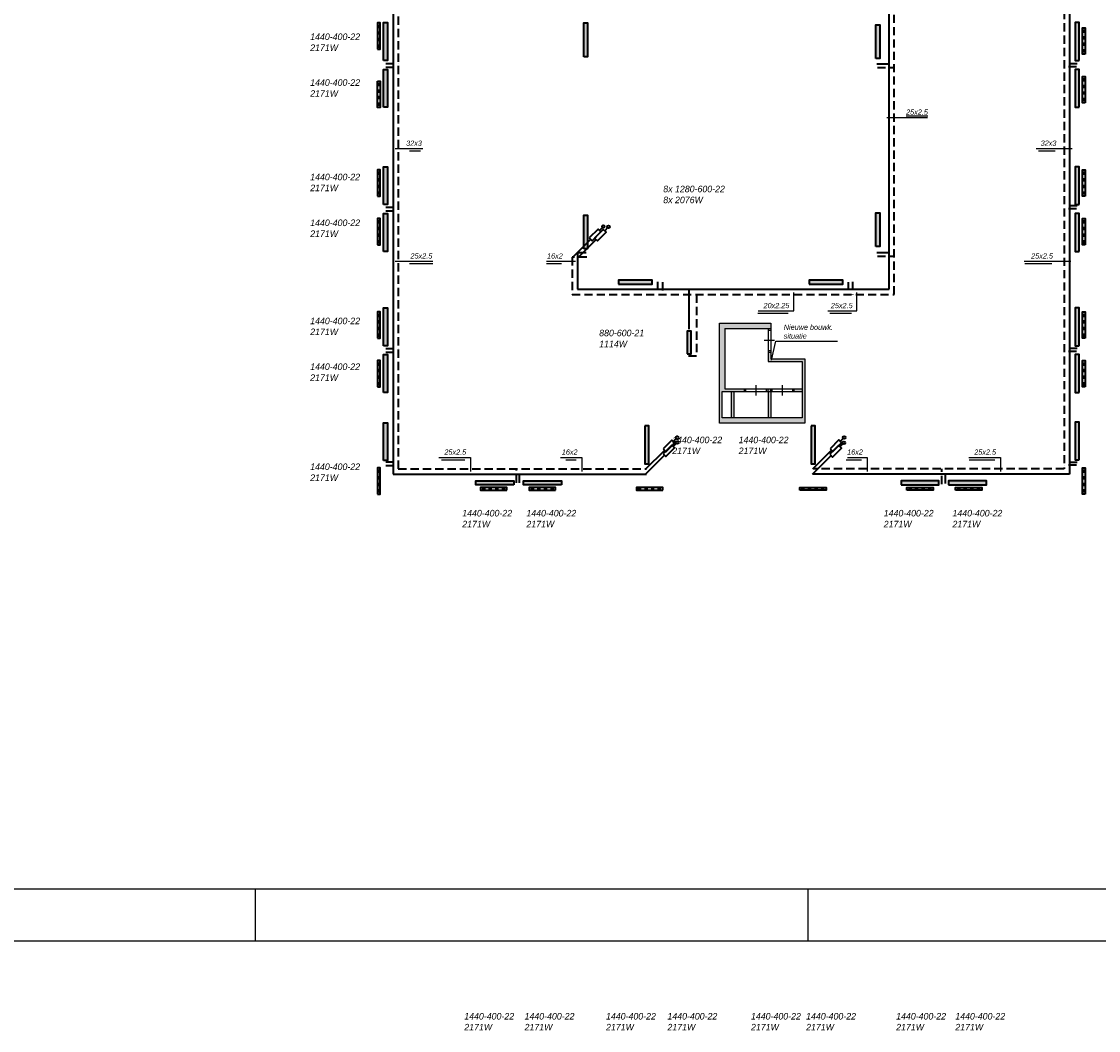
# Model space of a CAD drawing. Header units: millimetres. Extents: x -13501 to 278776, y 0 to 252300.
# Tile 95 of 132: x 195316 to 236247, y 79713 to 118050. Entities that reach past the tile are written whole.
import ezdxf
from ezdxf.enums import TextEntityAlignment as Align

# ---------------------------------------------------------------- set-up
doc = ezdxf.new("R2010")
doc.units = ezdxf.units.MM
doc.header["$LTSCALE"] = 100
doc.linetypes.add('B0703', pattern=[4.6875, 3.125, -1.5625])
doc.layers.get('0').update_dxf_attribs({"linetype": 'CONTINUOUS'})
for name, color, linetype in [('Bouwkundig nieuw', 251, 'CONTINUOUS'), ('SCHERMER_KADER', 7, 'CONTINUOUS'), ('SCHERMER_ONDERHOEK', 7, 'CONTINUOUS'), ('WT-tekst', 7, 'CONTINUOUS')]:
    doc.layers.add(name, color=color, linetype=linetype)
for name, color, linetype, lineweight in [('WL56cv-groep AB-Noord-A', 72, 'CONTINUOUS', 40), ('WL56cv-groep AB-Noord-R', 72, 'B0703', 40), ('WL56cv-groep AB-Zuid-A', 5, 'CONTINUOUS', 40), ('WL56cv-groep AB-Zuid-R', 5, 'B0703', 40)]:
    doc.layers.add(name, color=color, linetype=linetype, lineweight=lineweight)
for name, color, linetype, lineweight, true_color in [('WL56cv-groep voeding C-R', 7, 'B0703', 40, 0x00a529), ('WL56cv-symbool', 7, 'CONTINUOUS', 35, 0x00a529), ('WL57vent-symbool', 7, 'CONTINUOUS', 35, 0x00a529)]:
    doc.layers.add(name, color=color, linetype=linetype, lineweight=lineweight, true_color=true_color)
doc.styles.add('B-01', font='GOTHICI.TTF')
doc.styles.add('cg omega', font='GOTHICI.TTF', dxfattribs={"width": 1.32})
doc.styles.add('CG OMEGA BOLD', font='GOTHICBI.TTF', dxfattribs={"width": 1.32})
doc.dimstyles.new('schermer1-100', dxfattribs={"dimscale": 100, "dimtxt": 2, "dimasz": 2, "dimexe": 1, "dimexo": 1, "dimgap": 1, "dimtad": 1, "dimdec": 0, "dimzin": 0, "dimdsep": 46, "dimtxsty": 'B-01', "dimblk1": 'OBLIQUE', "dimblk2": 'OBLIQUE', "dimsah": 1, "dimcen": -3, "dimdle": 1, "dimclrd": 256, "dimclre": 256, "dimclrt": 256, "dimadec": 0, "dimazin": 0, "dimtfac": 0.75, "dimtdec": 0, "dimtmove": 0, "dimatfit": 1, "dimldrblk": 'NONE', "dimfxl": 1, "dimtvp": 1.5, "dimtolj": 1, "dimtzin": 0, "dimlwd": -1, "dimlwe": -1, "dimarcsym": 0})

# ---------------------------------------------------------------- blocks, each defined once
blk = doc.blocks.new('1350x840')
at = {"layer": 'SCHERMER_KADER', "color": 9}
for p, q in [((-620, 831), (-620, 821)), ((-410, 831), (-410, 821)), ((-620, 0), (-620, -10)), ((-410, 0), (-410, -10))]:
    blk.add_line(p, q, dxfattribs=at)
at = {"layer": 'SCHERMER_KADER', "color": 8, "linetype": 'Continuous'}
for p, q in [((0, 821), (-1316, 821)), ((-1316, 0), (0, 0))]:
    blk.add_line(p, q, dxfattribs=at)
at = {"layer": 'SCHERMER_ONDERHOEK', "style": 'B-01'}
for tag, p in [('WIJZA', (-161.01, 168.4)), ('WIJZG', (-75.51, 168.4)), ('OMSCHRIJVINGA', (-161.01, 162)), ('OMSCHRIJVINGG', (-75.51, 162)), ('WIJZB', (-161.01, 155.6)), ('WIJZH', (-75.51, 155.6)), ('OMSCHRIJVINGB', (-161.01, 149.2)), ('OMSCHRIJVINGH', (-75.51, 149.2)), ('WIJZC', (-161.01, 142.8)), ('WIJZI', (-75.51, 142.8)), ('OMSCHRIJVINGC', (-161.01, 136.4)), ('OMSCHRIJVINGI', (-75.51, 136.4)), ('WIJZD', (-161.01, 130)), ('WIJZJ', (-75.51, 130)), ('OMSCHRIJVINGD', (-161.01, 123.6)), ('OMSCHRIJVINGJ', (-75.51, 123.6)), ('WIJZE', (-161.01, 117.2)), ('WIJZK', (-75.51, 117.2)), ('OMSCHRIJVINGE', (-161.01, 110.8)), ('OMSCHRIJVINGK', (-75.51, 110.8)), ('WIJZF', (-161.01, 104.4)), ('WIJZL', (-75.51, 104.4)), ('OMSCHRIJVINGF', (-161.01, 98)), ('OMSCHRIJVINGL', (-75.51, 98))]:
    blk.add_attdef(tag, text='', height=1.8, dxfattribs=at).set_placement(p, align=Align.MIDDLE_LEFT)
at = {"layer": 'SCHERMER_ONDERHOEK', "style": 'cg omega', "oblique": 15, "width": 1.32}
blk.add_attdef('STATUS', (-179.5, 76.8), '', height=3.5, dxfattribs=at)
at = {"layer": 'SCHERMER_ONDERHOEK', "width": 1.32}
for tag, height, style, p in [('BENAMING', 2.34, 'CG OMEGA BOLD', (-161.26, 58)), ('BENAMING2', 2.34, 'CG OMEGA BOLD', (-161.26, 51.6)), ('BETREFT', 2.34, 'CG OMEGA BOLD', (-161.26, 45.2)), ('SCHAAL', 1.8, 'cg omega', (-161.26, 38.8)), ('DATUM', 1.8, 'cg omega', (-161.26, 26)), ('NR', 1.8, 'cg omega', (-125.23, 19.6)), ('A?', 1.8, 'cg omega', (-72.69, 19.6)), ('DD', 1.8, 'cg omega', (-125.23, 13.2)), ('TEKNR.', 2.34, 'CG OMEGA BOLD', (-72.69, 13.2))]:
    blk.add_attdef(tag, text='', height=height, dxfattribs=dict(at, style=style)).set_placement(p, align=Align.MIDDLE_LEFT)
blk = doc.blocks.new('puk1440')
at = {"layer": 'WL56cv-symbool'}
blk.add_hatch(color=256, dxfattribs=at).paths.add_polyline_path([(720, 0), (720, 150), (-720, 150), (-720, 0)])
blk.add_lwpolyline([(-720, 0), (720, 0), (720, 150), (-720, 150)], close=True, dxfattribs=at)
blk = doc.blocks.new('_OBLIQUE')
at = {"color": 0, "linetype": 'ByBlock'}
blk.add_line((-0.5, -0.5), (0.5, 0.5), dxfattribs=at)
blk = doc.blocks.new('_None')
blk = doc.blocks.new('e9')
for p, q in [((1150, 1152), (1037, 1040)), ((0, 0), (707, 707))]:
    blk.add_line(p, q)
blk.add_lwpolyline([(653, 761), (761, 653), (1093, 985), (985, 1093)], close=True)
blk.add_circle((1187, 1189), 52.2)
blk = doc.blocks.new('Mulder a')
at = {"layer": 'Bouwkundig nieuw'}
h = blk.add_hatch(color=252, dxfattribs=at)
h.paths.add_polyline_path([(0, 0), (0, -3800), (3248, -3800), (3248, -1351), (1948, -1351), (1948, -1099), (1848, -1099), (1848, -1451), (3148, -1451), (3148, -3600), (100, -3600), (100, -2600), (949, -2600), (949, -2500), (200, -2500), (200, -200), (1848, -200), (1948, -200), (1948, 0)])
h.paths.add_polyline_path([(550, -2600), (450, -2600), (450, -3600), (550, -3600)], flags=16)
h.paths.add_polyline_path([(1948, -2500), (1848, -2500), (1848, -2600), (1948, -2600)], flags=17)
h.paths.add_polyline_path([(1948, -2600), (1848, -2600), (1848, -3600), (1948, -3600)], flags=17)
h.paths.add_polyline_path([(3148, -2600), (3148, -2500), (2847, -2500), (2847, -2600)], flags=17)
for p, q in [((1848, -200), (1948, -200)), ((1848, -260), (1948, -260)), ((1698, -650), (2098, -650)), ((1848, -1039), (1948, -1039)), ((1848, -1099), (1948, -1099)), ((1399, -2750), (1399, -2350)), ((2398, -2750), (2398, -2350)), ((949, -2600), (949, -2500)), ((1009, -2600), (1009, -2500)), ((1788, -2600), (1788, -2500)), ((1848, -2600), (1848, -2500)), ((1948, -2600), (1948, -2500)), ((2008, -2600), (2008, -2500)), ((2787, -2600), (2787, -2500)), ((2847, -2600), (2847, -2500))]:
    blk.add_line(p, q, dxfattribs=at)
blk.add_lwpolyline([(0, 0), (1948, 0), (1948, -1351), (3248, -1351), (3248, -3800), (0, -3800)], close=True, dxfattribs=at)
for points in [[(200, -200), (1848, -200), (1848, -1451), (3148, -1451), (3148, -3600), (100, -3600), (100, -2600), (3148, -2600)], [(200, -200), (200, -2500), (3148, -2500)], [(450, -2600), (450, -3600)], [(550, -2600), (550, -3600)], [(1848, -2600), (1848, -3597)], [(1948, -2600), (1948, -3597)]]:
    blk.add_lwpolyline(points, dxfattribs=at)
at = {"layer": 'WT-tekst', "insert": (2445, -590), "char_height": 200, "attachment_point": 7, "style": 'B-01'}
blk.add_mtext('Nieuwe bouwk.\\Psituatie', dxfattribs=at)
at = {"layer": 'WT-tekst', "annotation_type": 0, "has_hookline": 1, "hookline_direction": 0, "text_width": 2049}
blk.add_leader([(1983, -1403), (2145, -690), (2345, -690)], dimstyle='schermer1-100', dxfattribs=at)

msp = doc.modelspace()

# ---------------------------------------------------------------- hatches: boundary and pattern name
at = {"layer": 'WL56cv-symbool'}
for points in [[(216683, 116715), (216683, 117995), (216833, 117995), (216833, 116715)], [(227791, 116648), (227791, 117928), (227941, 117928), (227941, 116648)], [(216683, 109408), (216683, 110688), (216833, 110688), (216833, 109408)], [(227791, 109497), (227791, 110777), (227941, 110777), (227941, 109497)], [(218011, 108069), (219291, 108069), (219291, 108219), (218011, 108219)], [(225250, 108069), (226530, 108069), (226530, 108219), (225250, 108219)], [(220618, 105419), (220768, 105419), (220768, 106289), (220618, 106289)]]:
    msp.add_hatch(color=256, dxfattribs=at).paths.add_polyline_path(points)
at = {"layer": 'WL57vent-symbool'}
h = msp.add_hatch(dxfattribs=at)
h.set_pattern_fill('PLAST', color=256, scale=1000, style=0)
h.set_pattern_definition([(180, (270701.2, 59589.55), (0, 250), []), (180, (270701.2, 59620.8), (0, 250), []), (180, (270701.2, 59652.05), (0, 250), [])])
h.paths.add_polyline_path([(208841, 116995), (208941, 116995), (208941, 117995), (208841, 117995)])
h = msp.add_hatch(dxfattribs=at)
h.set_pattern_fill('PLAST', color=256, scale=1000, style=0)
h.set_pattern_definition([(7e-15, (173880.18, 59410.1), (0, 250), []), (7e-15, (173880.18, 59441.35), (0, 250), []), (7e-15, (173880.18, 59472.6), (0, 250), [])])
h.paths.add_polyline_path([(235740, 116815), (235640, 116815), (235640, 117815), (235740, 117815)])
h = msp.add_hatch(dxfattribs=at)
h.set_pattern_fill('PLAST', color=256, scale=1000, style=0)
h.set_pattern_definition([(7e-15, (173880.18, 57560.1), (0, 250), []), (7e-15, (173880.18, 57591.35), (0, 250), []), (7e-15, (173880.18, 57622.6), (0, 250), [])])
h.paths.add_polyline_path([(235740, 114965), (235640, 114965), (235640, 115965), (235740, 115965)])
h = msp.add_hatch(dxfattribs=at)
h.set_pattern_fill('PLAST', color=256, scale=1000, angle=180, style=0)
h.set_pattern_definition([(180, (270701.2, 173195.7), (-3e-14, -250), []), (180, (270701.2, 173164.46), (-3e-14, -250), []), (180, (270701.2, 173133.2), (-3e-14, -250), [])])
h.paths.add_polyline_path([(208841, 115790), (208941, 115790), (208941, 114790), (208841, 114790)])
h = msp.add_hatch(dxfattribs=at)
h.set_pattern_fill('PLAST', color=256, scale=1000, style=0)
h.set_pattern_definition([(180, (270701.2, 54010.1), (0, 250), []), (180, (270701.2, 54041.35), (0, 250), []), (180, (270701.2, 54072.6), (0, 250), [])])
h.paths.add_polyline_path([(208841, 111415), (208941, 111415), (208941, 112415), (208841, 112415)])
h = msp.add_hatch(dxfattribs=at)
h.set_pattern_fill('PLAST', color=256, scale=1000, style=0)
h.set_pattern_definition([(7e-15, (173880.18, 54010.1), (0, 250), []), (7e-15, (173880.18, 54041.35), (0, 250), []), (7e-15, (173880.18, 54072.6), (0, 250), [])])
h.paths.add_polyline_path([(235740, 111415), (235640, 111415), (235640, 112415), (235740, 112415)])
h = msp.add_hatch(dxfattribs=at)
h.set_pattern_fill('PLAST', color=256, scale=1000, style=0)
h.set_pattern_definition([(180, (270701.2, 52160.1), (0, 250), []), (180, (270701.2, 52191.35), (0, 250), []), (180, (270701.2, 52222.6), (0, 250), [])])
h.paths.add_polyline_path([(208841, 109565), (208941, 109565), (208941, 110565), (208841, 110565)])
h = msp.add_hatch(dxfattribs=at)
h.set_pattern_fill('PLAST', color=256, scale=1000, style=0)
h.set_pattern_definition([(7e-15, (173880.18, 52160.1), (0, 250), []), (7e-15, (173880.18, 52191.35), (0, 250), []), (7e-15, (173880.18, 52222.6), (0, 250), [])])
h.paths.add_polyline_path([(235740, 109565), (235640, 109565), (235640, 110565), (235740, 110565)])
h = msp.add_hatch(dxfattribs=at)
h.set_pattern_fill('PLAST', color=256, scale=1000, style=0)
h.set_pattern_definition([(180, (270701.2, 48610.1), (0, 250), []), (180, (270701.2, 48641.35), (0, 250), []), (180, (270701.2, 48672.6), (0, 250), [])])
h.paths.add_polyline_path([(208841, 106015), (208941, 106015), (208941, 107015), (208841, 107015)])
h = msp.add_hatch(dxfattribs=at)
h.set_pattern_fill('PLAST', color=256, scale=1000, style=0)
h.set_pattern_definition([(7e-15, (173880.18, 48610.1), (0, 250), []), (7e-15, (173880.18, 48641.35), (0, 250), []), (7e-15, (173880.18, 48672.6), (0, 250), [])])
h.paths.add_polyline_path([(235740, 106015), (235640, 106015), (235640, 107015), (235740, 107015)])
h = msp.add_hatch(dxfattribs=at)
h.set_pattern_fill('PLAST', color=256, scale=1000, style=0)
h.set_pattern_definition([(180, (270701.2, 46760.1), (0, 250), []), (180, (270701.2, 46791.35), (0, 250), []), (180, (270701.2, 46822.6), (0, 250), [])])
h.paths.add_polyline_path([(208841, 104165), (208941, 104165), (208941, 105165), (208841, 105165)])
h = msp.add_hatch(dxfattribs=at)
h.set_pattern_fill('PLAST', color=256, scale=1000, style=0)
h.set_pattern_definition([(7e-15, (173880.18, 46760.1), (0, 250), []), (7e-15, (173880.18, 46791.35), (0, 250), []), (7e-15, (173880.18, 46822.6), (0, 250), [])])
h.paths.add_polyline_path([(235740, 104165), (235640, 104165), (235640, 105165), (235740, 105165)])
h = msp.add_hatch(dxfattribs=at)
h.set_pattern_fill('PLAST', color=256, scale=1000, style=0)
h.set_pattern_definition([(180, (270701.28, 42688.74), (0, 250), []), (180, (270701.28, 42720), (0, 250), []), (180, (270701.28, 42751.24), (0, 250), [])])
h.paths.add_polyline_path([(208841, 100094), (208941, 100094), (208941, 101094), (208841, 101094)])
h = msp.add_hatch(dxfattribs=at)
h.set_pattern_fill('PLAST', color=256, scale=1000, style=0)
h.set_pattern_definition([(7e-15, (173880.08, 42688.74), (0, 250), []), (7e-15, (173880.08, 42720), (0, 250), []), (7e-15, (173880.08, 42751.24), (0, 250), [])])
h.paths.add_polyline_path([(235740, 100094), (235640, 100094), (235640, 101094), (235740, 101094)])
h = msp.add_hatch(dxfattribs=at)
h.set_pattern_fill('PLAST', color=256, scale=1000, style=0)
h.set_pattern_definition([(270, (271169.8, 162099.72), (-250, 6e-14), []), (270, (271138.54, 162099.72), (-250, 6e-14), []), (270, (271107.3, 162099.72), (-250, 6e-14), [])])
h.paths.add_polyline_path([(213765, 100240), (213765, 100340), (212765, 100340), (212765, 100240)])
h = msp.add_hatch(dxfattribs=at)
h.set_pattern_fill('PLAST', color=256, scale=1000, style=0)
h.set_pattern_definition([(270, (273019.8, 162099.72), (-250, 6e-14), []), (270, (272988.54, 162099.72), (-250, 6e-14), []), (270, (272957.3, 162099.72), (-250, 6e-14), [])])
h.paths.add_polyline_path([(215615, 100240), (215615, 100340), (214615, 100340), (214615, 100240)])
h = msp.add_hatch(dxfattribs=at)
h.set_pattern_fill('PLAST', color=256, scale=1000, style=0)
h.set_pattern_definition([(270, (277091.06, 162099.72), (-250, 6e-14), []), (270, (277059.8, 162099.72), (-250, 6e-14), []), (270, (277028.56, 162099.72), (-250, 6e-14), [])])
h.paths.add_polyline_path([(219686, 100240), (219686, 100340), (218686, 100340), (218686, 100240)])
h = msp.add_hatch(dxfattribs=at)
h.set_pattern_fill('PLAST', color=256, scale=1000, angle=-90, style=0)
h.set_pattern_definition([(270, (167490.3, 162099.72), (250, -5e-14), []), (270, (167521.55, 162099.72), (250, -5e-14), []), (270, (167552.8, 162099.72), (250, -5e-14), [])])
h.paths.add_polyline_path([(224896, 100240), (224896, 100340), (225896, 100340), (225896, 100240)])
h = msp.add_hatch(dxfattribs=at)
h.set_pattern_fill('PLAST', color=256, scale=1000, angle=-90, style=0)
h.set_pattern_definition([(270, (171561.57, 162099.72), (250, -5e-14), []), (270, (171592.82, 162099.72), (250, -5e-14), []), (270, (171624.07, 162099.72), (250, -5e-14), [])])
h.paths.add_polyline_path([(228967, 100240), (228967, 100340), (229967, 100340), (229967, 100240)])
h = msp.add_hatch(dxfattribs=at)
h.set_pattern_fill('PLAST', color=256, scale=1000, angle=-90, style=0)
h.set_pattern_definition([(270, (173411.57, 162099.72), (250, -5e-14), []), (270, (173442.82, 162099.72), (250, -5e-14), []), (270, (173474.07, 162099.72), (250, -5e-14), [])])
h.paths.add_polyline_path([(230817, 100240), (230817, 100340), (231817, 100340), (231817, 100240)])

# ---------------------------------------------------------------- linework, layer by layer
at = {"layer": 'WL56cv-groep AB-Noord-A'}
for p, q in [((209437, 125991), (209437, 100849)), ((209165, 116322), (209437, 116322)), ((209165, 110856), (209437, 110856)), ((209165, 105489), (209437, 105489)), ((209165, 101179), (209437, 101179)), ((209437, 100849), (219075, 100849)), ((214244, 100526), (214244, 100849))]:
    msp.add_line(p, q, dxfattribs=at)
at = {"layer": 'WL56cv-groep AB-Noord-R'}
for p, q in [((209637, 126209), (209637, 101049)), ((209165, 116460), (209637, 116460)), ((209165, 110995), (209637, 110995)), ((209165, 105627), (209637, 105627)), ((209165, 101317), (209637, 101317)), ((209637, 101049), (219075, 101049)), ((214122, 100520), (214122, 101049))]:
    msp.add_line(p, q, dxfattribs=at)
at = {"layer": 'WL56cv-groep AB-Zuid-A'}
for p, q in [((235144, 126621), (235144, 100849)), ((228287, 107883), (228287, 119497)), ((227830, 116446), (228290, 116446)), ((235433, 116437), (235146, 116437)), ((235433, 111047), (235146, 111047)), ((216447, 109262), (216447, 107883)), ((216773, 109262), (216447, 109262)), ((227830, 109279), (228290, 109279)), ((219493, 108159), (219493, 107884)), ((226733, 108146), (226733, 107884)), ((216447, 107883), (228287, 107883)), ((220692, 106359), (220692, 107878)), ((235433, 105623), (235146, 105623)), ((235433, 101300), (235146, 101300)), ((235144, 100849), (225385, 100849)), ((230430, 100491), (230430, 100849))]:
    msp.add_line(p, q, dxfattribs=at)
at = {"layer": 'WL56cv-groep AB-Zuid-R'}
for p, q in [((234944, 126421), (234944, 101049)), ((228487, 107683), (228487, 119697)), ((227843, 116302), (228487, 116302)), ((235419, 116327), (234941, 116327)), ((235419, 110937), (234941, 110937)), ((216241, 109092), (216241, 107683)), ((216799, 109092), (216241, 109092)), ((227843, 109135), (228487, 109135)), ((219677, 108146), (219677, 107683)), ((226904, 108159), (226904, 107683)), ((216241, 107683), (228487, 107683)), ((220973, 107680), (220973, 105341)), ((220973, 105341), (220669, 105341)), ((235419, 105513), (234941, 105513)), ((235419, 101191), (234941, 101191)), ((234944, 101049), (225399, 101049)), ((230292, 100476), (230292, 101049))]:
    msp.add_line(p, q, dxfattribs=at)
at = {"layer": 'WL56cv-symbool'}
for points in [[(216683, 116715), (216683, 117995), (216833, 117995), (216833, 116715)], [(227791, 116648), (227791, 117928), (227941, 117928), (227941, 116648)], [(216683, 109408), (216683, 110688), (216833, 110688), (216833, 109408)], [(227791, 109497), (227791, 110777), (227941, 110777), (227941, 109497)], [(218011, 108069), (219291, 108069), (219291, 108219), (218011, 108219)], [(225250, 108069), (226530, 108069), (226530, 108219), (225250, 108219)], [(220618, 105419), (220768, 105419), (220768, 106289), (220618, 106289)]]:
    msp.add_lwpolyline(points, close=True, dxfattribs=at)
at = {"layer": 'WL57vent-symbool'}
for points in [[(208841, 116995), (208941, 116995), (208941, 117995), (208841, 117995)], [(235740, 116815), (235640, 116815), (235640, 117815), (235740, 117815)], [(235740, 114965), (235640, 114965), (235640, 115965), (235740, 115965)], [(208841, 115790), (208941, 115790), (208941, 114790), (208841, 114790)], [(208841, 111415), (208941, 111415), (208941, 112415), (208841, 112415)], [(235740, 111415), (235640, 111415), (235640, 112415), (235740, 112415)], [(208841, 109565), (208941, 109565), (208941, 110565), (208841, 110565)], [(235740, 109565), (235640, 109565), (235640, 110565), (235740, 110565)], [(208841, 106015), (208941, 106015), (208941, 107015), (208841, 107015)], [(235740, 106015), (235640, 106015), (235640, 107015), (235740, 107015)], [(208841, 104165), (208941, 104165), (208941, 105165), (208841, 105165)], [(235740, 104165), (235640, 104165), (235640, 105165), (235740, 105165)], [(208841, 100094), (208941, 100094), (208941, 101094), (208841, 101094)], [(235740, 100094), (235640, 100094), (235640, 101094), (235740, 101094)], [(213765, 100240), (213765, 100340), (212765, 100340), (212765, 100240)], [(215615, 100240), (215615, 100340), (214615, 100340), (214615, 100240)], [(219686, 100240), (219686, 100340), (218686, 100340), (218686, 100240)], [(224896, 100240), (224896, 100340), (225896, 100340), (225896, 100240)], [(228967, 100240), (228967, 100340), (229967, 100340), (229967, 100240)], [(230817, 100240), (230817, 100340), (231817, 100340), (231817, 100240)]]:
    msp.add_lwpolyline(points, close=True, dxfattribs=at)
at = {"layer": 'WT-tekst'}
for p, q in [((209512, 113226), (210570, 113226)), ((210062, 113139), (210485, 113139)), ((233879, 113226), (235245, 113226)), ((233966, 113139), (234603, 113139)), ((209512, 108942), (210954, 108942)), ((215270, 108942), (216368, 108942)), ((233422, 108942), (235202, 108942)), ((210062, 108856), (210954, 108856)), ((215270, 108856), (215833, 108856)), ((233444, 108856), (234469, 108856)), ((223306, 106971), (224453, 106971)), ((226041, 106971), (226857, 106971)), ((211280, 101401), (212170, 101401)), ((215998, 101401), (216402, 101401)), ((226664, 101401), (227246, 101401)), ((231329, 101401), (232308, 101401))]:
    msp.add_line(p, q, dxfattribs=at)
for points in [[(223319, 107057), (224665, 107057), (224665, 107758)], [(225963, 107057), (227069, 107057), (227069, 107758)], [(211172, 101488), (212382, 101488), (212382, 100957)], [(215802, 101488), (216615, 101488), (216615, 100957)], [(226703, 101488), (227458, 101488), (227458, 100957)], [(231316, 101488), (232520, 101488), (232520, 100957)]]:
    msp.add_lwpolyline(points, dxfattribs=at)

# ---------------------------------------------------------------- block references
at = {"xscale": 100, "yscale": 100, "zscale": 100}
for p in [(266200, 85100), (266200, 1000)]:
    msp.add_blockref('1350x840', p, dxfattribs=at)
at = {"layer": 'WL56cv-groep voeding C-R', "xscale": -1, "rotation": 270}
for p in [(209074, 117292), (209074, 115514), (209074, 111813), (209074, 110036), (209074, 106454), (209074, 104677), (209074, 102088)]:
    msp.add_blockref('puk1440', p, dxfattribs=at)
at = {"layer": 'WL56cv-groep voeding C-R'}
for p, rotation in [((235508, 117292), 90), ((235508, 115514), 90), ((235508, 111813), 90), ((235508, 110036), 90), ((235508, 106454), 90), ((235508, 104677), 90), ((235508, 102112), 90), ((219011, 101966), 270), ((225328, 101966), 270)]:
    msp.add_blockref('puk1440', p, dxfattribs=dict(at, rotation=rotation))
at = {"layer": 'WL56cv-groep voeding C-R', "xscale": -1}
for p in [(213308, 100443), (215117, 100443)]:
    msp.add_blockref('puk1440', p, dxfattribs=at)
at = {"layer": 'WL56cv-groep voeding C-R'}
for p in [(229465, 100443), (231273, 100443)]:
    msp.add_blockref('puk1440', p, dxfattribs=at)
at = {"layer": 'WL56cv-symbool'}
for p in [(216241, 109070), (216443, 109061), (219046, 101049), (219046, 100864), (225383, 100849), (225393, 101057)]:
    msp.add_blockref('e9', p, dxfattribs=at)
at = {"layer": 'WT-tekst'}
msp.add_blockref('Mulder a', (221841, 106589), dxfattribs=at)

# ---------------------------------------------------------------- texts
at = {"layer": 'WT-tekst', "style": 'B-01'}
for s, p in [('1440-400-22', (206287, 117347)), ('2171W', (206287, 116932)), ('1440-400-22', (206287, 115607)), ('2171W', (206287, 115192)), ('1440-400-22', (206287, 112019)), ('2171W', (206287, 111604)), ('8x 1280-600-22', (219707, 111563)), ('8x 2076W', (219707, 111148)), ('1440-400-22', (206287, 110278)), ('2171W', (206287, 109863)), ('1440-400-22', (206287, 106550)), ('2171W', (206287, 106135)), ('880-600-21', (217272, 106090)), ('1114W', (217272, 105675)), ('1440-400-22', (206287, 104810)), ('2171W', (206287, 104395)), ('1440-400-22', (220047, 102028)), ('1440-400-22', (222572, 102028)), ('2171W', (220047, 101613)), ('2171W', (222572, 101613)), ('1440-400-22', (206287, 101008)), ('2171W', (206287, 100593)), ('1440-400-22', (212066, 99244)), ('1440-400-22', (214504, 99244)), ('1440-400-22', (228086, 99244)), ('1440-400-22', (230698, 99244)), ('2171W', (212066, 98829)), ('2171W', (214504, 98829)), ('2171W', (228086, 98829)), ('2171W', (230698, 98829)), ('1440-400-22', (212143, 80128)), ('1440-400-22', (214434, 80128)), ('1440-400-22', (217531, 80128)), ('1440-400-22', (219865, 80128)), ('1440-400-22', (223041, 80128)), ('1440-400-22', (225136, 80128)), ('1440-400-22', (228558, 80128)), ('1440-400-22', (230806, 80128)), ('2171W', (212143, 79713)), ('2171W', (214434, 79713)), ('2171W', (217531, 79713)), ('2171W', (219865, 79713)), ('2171W', (223041, 79713)), ('2171W', (225136, 79713)), ('2171W', (228558, 79713)), ('2171W', (230806, 79713))]:
    msp.add_text(s, height=250, dxfattribs=at).set_placement(p)
at = {"layer": 'WT-tekst', "char_height": 200, "style": 'B-01'}
for s, insert, attachment_point in [('{\\L25x2.5}', (228935, 114507), 7), ('32x3', (210532, 113325), 9), ('32x3', (234650, 113325), 9), ('25x2.5', (210928, 109041), 9), ('16x2', (215887, 109041), 9), ('25x2.5', (234517, 109041), 9), ('20x2.25', (224500, 107156), 9), ('25x2.5', (226904, 107156), 9), ('25x2.5', (212217, 101587), 9), ('16x2', (216449, 101587), 9), ('16x2', (227293, 101587), 9), ('25x2.5', (232355, 101587), 9)]:
    msp.add_mtext(s, dxfattribs=dict(at, insert=insert, attachment_point=attachment_point))

# ---------------------------------------------------------------- leaders
at = {"layer": 'WT-tekst', "has_arrowhead": 0, "annotation_type": 0, "has_hookline": 1, "hookline_direction": 0, "text_width": 816}
msp.add_leader([(228205, 114407), (228835, 114407)], dimstyle='schermer1-100', dxfattribs=at)

doc.saveas('drawing.dxf')
